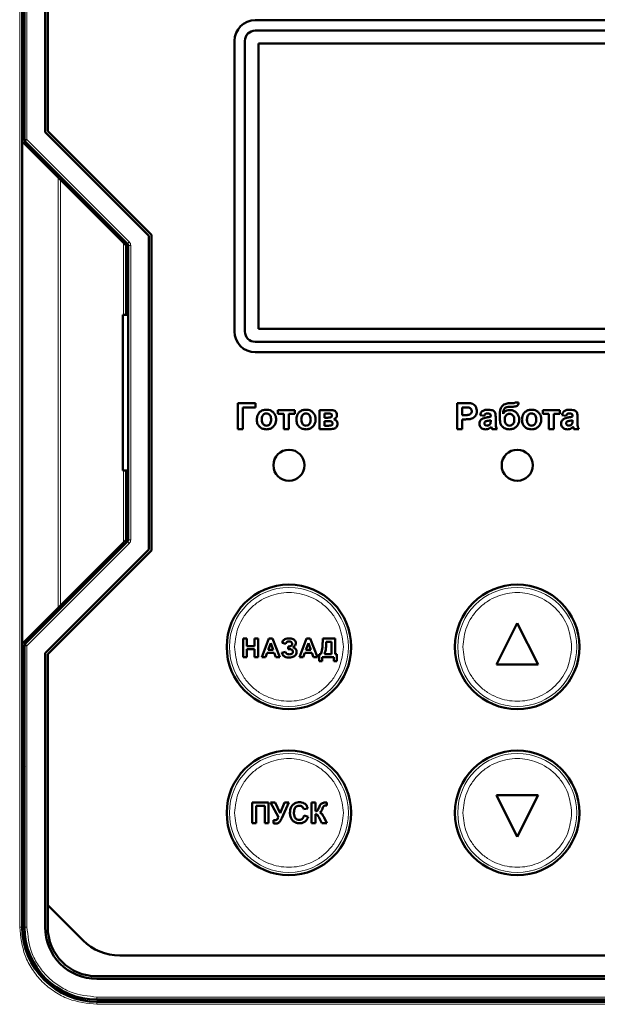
# Model space of a CAD drawing. Header units: millimetres. Extents: x 0 to 420, y 0 to 297.
# Tile 6 of 12: x 82 to 95, y 156 to 180. Entities that reach past the tile are written whole.
import ezdxf

# ---------------------------------------------------------------- set-up
doc = ezdxf.new("R2010")
doc.units = ezdxf.units.MM

msp = doc.modelspace()

# ---------------------------------------------------------------- linework, layer by layer
at = {"color": 9, "linetype": 'Continuous', "lineweight": 18}
for p, q in [((81.575, 158.051), (81.575, 183.801)), ((81.75, 183.801), (81.75, 177.023)), ((81.687, 177.023), (81.75, 177.023)), ((81.75, 177.023), (81.706, 176.979)), ((81.75, 177.023), (84.213, 174.559)), ((82.5, 176.114), (82.5, 165.738)), ((82.56, 176.054), (82.56, 165.799)), ((84.075, 174.539), (84.075, 172.801)), ((84.213, 174.559), (84.169, 174.515)), ((84.25, 174.471), (84.187, 174.471)), ((84.25, 174.471), (84.25, 167.381)), ((84.075, 169.051), (84.075, 167.314)), ((84.213, 167.293), (81.75, 164.83)), ((84.213, 167.293), (84.169, 167.337)), ((84.25, 167.381), (84.187, 167.381)), ((81.75, 164.83), (81.687, 164.83)), ((81.706, 164.874), (81.75, 164.83)), ((81.75, 164.83), (81.75, 158.051)), ((81.637, 158.051), (81.575, 158.051)), ((81.678, 158.039), (81.718, 157.601)), ((81.75, 158.051), (81.687, 158.051)), ((83.437, 156.364), (103.687, 156.364)), ((83.437, 156.364), (83.437, 156.301)), ((83.437, 156.189), (83.437, 156.251)), ((103.687, 156.189), (83.437, 156.189))]:
    msp.add_line(p, q, dxfattribs=at)
at = {"color": 7, "linetype": 'Continuous', "lineweight": 50}
for p, q in [((81.637, 176.976), (81.637, 183.801)), ((81.687, 183.801), (81.687, 177.023)), ((82.187, 177.204), (82.187, 183.801)), ((82.25, 183.271), (82.25, 177.23)), ((99.875, 179.901), (87.25, 179.901)), ((87.25, 179.651), (99.875, 179.651)), ((86.75, 179.401), (86.75, 172.401)), ((87, 172.401), (87, 179.401)), ((99.8, 179.339), (87.325, 179.339)), ((87.325, 179.339), (87.325, 172.464)), ((82.25, 177.23), (84.75, 174.73)), ((84.687, 174.704), (82.187, 177.204)), ((81.637, 164.876), (81.637, 176.976)), ((81.637, 176.976), (82.5, 176.114)), ((81.706, 176.979), (84.169, 174.515)), ((84.075, 174.539), (82.56, 176.054)), ((84.687, 167.148), (84.687, 174.704)), ((84.75, 174.73), (84.75, 167.122)), ((84.137, 172.801), (84.137, 174.476)), ((84.187, 174.471), (84.187, 167.381)), ((84.137, 173.176), (84.187, 173.176)), ((84.062, 169.051), (84.062, 172.801)), ((84.062, 172.801), (84.187, 172.801)), ((87.325, 172.464), (99.8, 172.464)), ((99.875, 172.151), (87.25, 172.151)), ((87.25, 171.901), (99.875, 171.901)), ((86.83, 170.676), (86.83, 170.051)), ((87.255, 170.676), (86.83, 170.676)), ((87.255, 170.572), (87.255, 170.676)), ((92.113, 170.676), (92.113, 170.051)), ((92.313, 170.676), (92.113, 170.676)), ((93.401, 170.588), (93.417, 170.588)), ((93.481, 170.676), (93.418, 170.676)), ((93.596, 170.692), (93.516, 170.692)), ((86.95, 170.572), (87.255, 170.572)), ((86.95, 170.051), (86.95, 170.572)), ((87.792, 170.508), (87.792, 170.42)), ((88.2, 170.508), (87.792, 170.508)), ((87.792, 170.42), (87.936, 170.42)), ((87.936, 170.42), (87.936, 170.051)), ((88.056, 170.42), (88.2, 170.42)), ((88.056, 170.051), (88.056, 170.42)), ((88.2, 170.42), (88.2, 170.508)), ((89.059, 170.508), (88.801, 170.508)), ((88.801, 170.508), (88.801, 170.051)), ((88.921, 170.324), (88.921, 170.428)), ((88.921, 170.428), (88.996, 170.428)), ((92.233, 170.572), (92.297, 170.572)), ((92.233, 170.388), (92.233, 170.572)), ((92.306, 170.388), (92.233, 170.388)), ((92.666, 170.388), (92.77, 170.372)), ((92.923, 170.367), (92.923, 170.356)), ((94.181, 170.508), (94.181, 170.42)), ((94.589, 170.508), (94.181, 170.508)), ((94.181, 170.42), (94.325, 170.42)), ((94.325, 170.42), (94.325, 170.051)), ((94.445, 170.42), (94.589, 170.42)), ((94.445, 170.051), (94.445, 170.42)), ((94.589, 170.42), (94.589, 170.508)), ((94.637, 170.388), (94.741, 170.372)), ((94.894, 170.367), (94.894, 170.356)), ((88.996, 170.324), (88.921, 170.324)), ((88.921, 170.131), (88.921, 170.243)), ((88.921, 170.243), (88.983, 170.243)), ((89.016, 170.131), (88.921, 170.131)), ((92.233, 170.051), (92.233, 170.284)), ((92.233, 170.284), (92.316, 170.284)), ((92.923, 170.267), (92.923, 170.245)), ((93.043, 170.201), (93.043, 170.341)), ((94.894, 170.267), (94.894, 170.245)), ((95.014, 170.201), (95.014, 170.341)), ((86.83, 170.051), (86.95, 170.051)), ((87.936, 170.051), (88.056, 170.051)), ((88.801, 170.051), (89.082, 170.051)), ((92.113, 170.051), (92.233, 170.051)), ((92.955, 170.051), (93.075, 170.051)), ((94.325, 170.051), (94.445, 170.051)), ((94.926, 170.051), (95.046, 170.051)), ((84.187, 169.051), (84.062, 169.051)), ((84.137, 167.376), (84.137, 169.051)), ((84.187, 168.676), (84.137, 168.676)), ((84.169, 167.337), (81.706, 164.874)), ((82.56, 165.799), (84.075, 167.314)), ((82.187, 164.648), (84.687, 167.148)), ((84.75, 167.122), (82.25, 164.622)), ((82.5, 165.738), (81.637, 164.876)), ((93.562, 165.376), (93.062, 164.376)), ((94.062, 164.376), (93.562, 165.376)), ((86.961, 164.551), (86.961, 165.001)), ((86.961, 165.001), (87.047, 165.001)), ((87.047, 165.001), (87.047, 164.822)), ((87.232, 164.822), (87.232, 165.001)), ((87.232, 165.001), (87.318, 165.001)), ((87.318, 165.001), (87.318, 164.551)), ((87.406, 164.551), (87.576, 165.001)), ((87.623, 164.892), (87.564, 164.73)), ((87.576, 165.001), (87.668, 165.001)), ((87.682, 164.73), (87.623, 164.892)), ((87.668, 165.001), (87.839, 164.551)), ((87.984, 164.874), (87.898, 164.897)), ((88.314, 164.551), (88.484, 165.001)), ((88.531, 164.892), (88.472, 164.73)), ((88.484, 165.001), (88.576, 165.001)), ((88.59, 164.73), (88.531, 164.892)), ((88.576, 165.001), (88.747, 164.551)), ((88.875, 164.953), (88.875, 165.001)), ((88.875, 165.001), (89.175, 165.001)), ((89.088, 164.926), (88.962, 164.926)), ((89.088, 164.626), (89.088, 164.926)), ((89.175, 165.001), (89.175, 164.626)), ((81.637, 158.051), (81.637, 164.876)), ((81.687, 164.83), (81.687, 158.051)), ((87.047, 164.822), (87.232, 164.822)), ((87.232, 164.747), (87.047, 164.747)), ((87.047, 164.747), (87.047, 164.551)), ((87.232, 164.551), (87.232, 164.747)), ((87.536, 164.655), (87.498, 164.551)), ((87.709, 164.655), (87.536, 164.655)), ((87.564, 164.73), (87.682, 164.73)), ((87.747, 164.551), (87.709, 164.655)), ((87.892, 164.655), (87.978, 164.684)), ((88.042, 164.747), (88.042, 164.811)), ((88.042, 164.811), (88.053, 164.811)), ((88.064, 164.747), (88.042, 164.747)), ((88.444, 164.655), (88.407, 164.551)), ((88.617, 164.655), (88.444, 164.655)), ((88.472, 164.73), (88.59, 164.73)), ((88.655, 164.551), (88.617, 164.655)), ((82.187, 158.051), (82.187, 164.648)), ((82.25, 164.622), (82.25, 158.581)), ((87.047, 164.551), (86.961, 164.551)), ((87.318, 164.551), (87.232, 164.551)), ((87.498, 164.551), (87.406, 164.551)), ((87.839, 164.551), (87.747, 164.551)), ((88.407, 164.551), (88.314, 164.551)), ((88.747, 164.551), (88.655, 164.551)), ((88.788, 164.453), (88.788, 164.626)), ((88.788, 164.626), (88.829, 164.626)), ((88.863, 164.453), (88.788, 164.453)), ((89.14, 164.551), (88.863, 164.551)), ((88.863, 164.551), (88.863, 164.453)), ((88.915, 164.626), (89.088, 164.626)), ((89.14, 164.453), (89.14, 164.551)), ((89.215, 164.453), (89.14, 164.453)), ((89.175, 164.626), (89.215, 164.626)), ((89.215, 164.626), (89.215, 164.453)), ((93.062, 164.376), (94.062, 164.376)), ((81.701, 161.926), (81.637, 161.825)), ((81.637, 161.926), (81.687, 161.926)), ((81.637, 161.551), (81.687, 161.551)), ((93.062, 161.226), (93.562, 160.226)), ((94.062, 161.226), (93.062, 161.226)), ((93.562, 160.226), (94.062, 161.226)), ((87.176, 160.551), (87.176, 161.051)), ((87.176, 161.051), (87.573, 161.051)), ((87.477, 160.968), (87.272, 160.968)), ((87.272, 160.968), (87.272, 160.551)), ((87.477, 160.551), (87.477, 160.968)), ((87.573, 161.051), (87.573, 160.551)), ((87.807, 160.694), (87.621, 161.051)), ((87.621, 161.051), (87.728, 161.051)), ((87.728, 161.051), (87.85, 160.791)), ((87.85, 160.791), (87.953, 161.051)), ((88.057, 161.051), (87.887, 160.671)), ((87.953, 161.051), (88.057, 161.051)), ((88.516, 160.91), (88.419, 160.891)), ((88.605, 160.551), (88.605, 161.051)), ((88.605, 161.051), (88.701, 161.051)), ((88.701, 161.051), (88.701, 160.84)), ((88.971, 160.981), (88.956, 160.981)), ((88.971, 161.051), (88.971, 160.981)), ((87.689, 160.551), (87.689, 160.629)), ((88.426, 160.737), (88.522, 160.705)), ((88.701, 160.769), (88.701, 160.551)), ((88.856, 160.551), (88.792, 160.678)), ((88.908, 160.688), (88.977, 160.551)), ((87.272, 160.551), (87.176, 160.551)), ((87.573, 160.551), (87.477, 160.551)), ((88.701, 160.551), (88.605, 160.551)), ((88.977, 160.551), (88.856, 160.551)), ((81.637, 160.301), (81.687, 160.301)), ((81.687, 159.926), (81.637, 159.926)), ((82.25, 158.581), (82.25, 158.051)), ((82.25, 158.581), (83.101, 157.73)), ((83.985, 157.364), (103.139, 157.364)), ((83.437, 156.864), (103.687, 156.864)), ((103.687, 156.801), (83.437, 156.801)), ((83.437, 156.301), (103.687, 156.301)), ((103.687, 156.251), (83.437, 156.251)), ((86.312, 156.251), (86.312, 156.301)), ((86.687, 156.251), (86.687, 156.301)), ((87.937, 156.251), (87.937, 156.301)), ((88.312, 156.301), (88.312, 156.251))]:
    msp.add_line(p, q, dxfattribs=at)
for centre, radius in [((88.062, 169.176), 0.375), ((93.562, 169.176), 0.375), ((88.062, 164.801), 1.5), ((93.562, 164.801), 1.5), ((88.062, 160.801), 1.5), ((93.562, 160.801), 1.5)]:
    msp.add_circle(centre, radius, dxfattribs=at)
at = {"color": 9, "linetype": 'Continuous', "lineweight": 18}
for centre in [(88.062, 164.801), (93.562, 164.801), (88.062, 160.801), (93.562, 160.801)]:
    msp.add_circle(centre, 1.434, dxfattribs=at)
at = {"color": 7, "linetype": 'Continuous', "lineweight": 50}
for centre, radius, start, end in [((87.25, 179.401), 0.5, 90, 180), ((87.25, 179.401), 0.25, 90, 180), ((81.75, 177.023), 0.0625, 180, 225), ((84.125, 174.471), 0.0625, 0, 45), ((87.25, 172.401), 0.5, 180, 270), ((87.25, 172.401), 0.25, 180, 270), ((84.125, 167.381), 0.0625, 315, 0), ((81.75, 164.83), 0.0625, 135, 180), ((83.437, 158.051), 1.8, 180, 270), ((83.437, 158.051), 1.75, 180, 270), ((83.437, 158.051), 1.25, 180, 270), ((83.437, 158.051), 1.188, 180, 270), ((83.985, 158.614), 1.25, 225, 270)]:
    msp.add_arc(centre, radius, start, end, dxfattribs=at)
for points, knots in [([(82.56, 176.054), (82.552, 176.061), (82.539, 176.074), (82.521, 176.092), (82.507, 176.106), (82.502, 176.111), (82.5, 176.114)], [0, 0, 0, 0, 0.3219651, 0.5438461, 0.792855, 1, 1, 1, 1]), ([(84.137, 174.476), (84.137, 174.476), (84.137, 174.477), (84.133, 174.481), (84.127, 174.486), (84.117, 174.496), (84.1, 174.514), (84.084, 174.529), (84.075, 174.539)], [0, 0, 0, 0, 0.0992443, 0.2048574, 0.3198128, 0.4464269, 0.6702641, 1, 1, 1, 1]), ([(92.461, 170.667), (92.445, 170.669), (92.412, 170.675), (92.362, 170.676), (92.33, 170.676), (92.313, 170.676)], [0, 0, 0, 0, 0.33792, 0.66872, 1, 1, 1, 1]), ([(92.586, 170.482), (92.585, 170.499), (92.584, 170.536), (92.564, 170.592), (92.524, 170.637), (92.487, 170.659), (92.466, 170.665), (92.461, 170.667)], [0, 0, 0, 0, 0.209511, 0.469071, 0.720116, 0.946558, 1, 1, 1, 1]), ([(93.418, 170.676), (93.401, 170.676), (93.351, 170.675), (93.28, 170.661), (93.214, 170.624), (93.17, 170.567), (93.143, 170.48), (93.14, 170.411), (93.139, 170.371)], [0, 0, 0, 0, 0.104024, 0.313787, 0.441069, 0.569088, 0.751395, 1, 1, 1, 1]), ([(93.219, 170.415), (93.22, 170.432), (93.221, 170.465), (93.231, 170.511), (93.256, 170.548), (93.292, 170.574), (93.343, 170.586), (93.38, 170.587), (93.401, 170.588)], [0, 0, 0, 0, 0.170833, 0.342689, 0.477544, 0.612291, 0.788474, 1, 1, 1, 1]), ([(93.417, 170.588), (93.419, 170.588), (93.423, 170.588), (93.431, 170.588), (93.437, 170.588), (93.441, 170.588)], [0, 0, 0, 0, 0.2500042, 0.5000093, 1, 1, 1, 1]), ([(93.441, 170.588), (93.457, 170.588), (93.489, 170.588), (93.528, 170.595), (93.559, 170.605), (93.578, 170.626), (93.591, 170.656), (93.594, 170.679), (93.596, 170.692)], [0, 0, 0, 0, 0.232346, 0.439821, 0.553715, 0.669896, 0.820988, 1, 1, 1, 1]), ([(93.516, 170.692), (93.513, 170.689), (93.508, 170.682), (93.496, 170.677), (93.486, 170.676), (93.481, 170.676)], [0, 0, 0, 0, 0.291708, 0.588179, 1, 1, 1, 1]), ([(87.519, 170.516), (87.502, 170.515), (87.459, 170.513), (87.392, 170.488), (87.334, 170.438), (87.296, 170.367), (87.29, 170.315), (87.287, 170.286)], [0, 0, 0, 0, 0.137718, 0.355391, 0.573064, 0.757844, 1, 1, 1, 1]), ([(87.407, 170.28), (87.408, 170.296), (87.409, 170.33), (87.425, 170.375), (87.454, 170.407), (87.486, 170.425), (87.509, 170.427), (87.519, 170.428)], [0, 0, 0, 0, 0.2411334, 0.4846276, 0.6685918, 0.8533503, 1, 1, 1, 1]), ([(87.751, 170.281), (87.751, 170.297), (87.749, 170.34), (87.725, 170.405), (87.676, 170.465), (87.61, 170.505), (87.555, 170.515), (87.525, 170.516), (87.519, 170.516)], [0, 0, 0, 0, 0.135663, 0.343038, 0.548582, 0.75807, 0.951088, 1, 1, 1, 1]), ([(87.519, 170.428), (87.533, 170.426), (87.561, 170.423), (87.594, 170.398), (87.618, 170.363), (87.63, 170.323), (87.631, 170.293), (87.631, 170.28)], [0, 0, 0, 0, 0.199714, 0.401263, 0.571167, 0.813421, 1, 1, 1, 1]), ([(88.472, 170.516), (88.456, 170.515), (88.412, 170.513), (88.345, 170.488), (88.288, 170.438), (88.249, 170.367), (88.244, 170.315), (88.24, 170.286)], [0, 0, 0, 0, 0.137718, 0.355391, 0.573064, 0.757844, 1, 1, 1, 1]), ([(88.36, 170.28), (88.361, 170.296), (88.363, 170.33), (88.379, 170.375), (88.407, 170.407), (88.44, 170.425), (88.463, 170.427), (88.473, 170.428)], [0, 0, 0, 0, 0.241133, 0.484628, 0.668592, 0.85335, 1, 1, 1, 1]), ([(88.705, 170.281), (88.704, 170.297), (88.702, 170.34), (88.679, 170.405), (88.629, 170.465), (88.564, 170.505), (88.508, 170.515), (88.478, 170.516), (88.472, 170.516)], [0, 0, 0, 0, 0.1356631, 0.3430381, 0.5485821, 0.7580704, 0.9510884, 1, 1, 1, 1]), ([(88.473, 170.428), (88.487, 170.426), (88.515, 170.423), (88.547, 170.398), (88.572, 170.363), (88.583, 170.323), (88.584, 170.293), (88.585, 170.28)], [0, 0, 0, 0, 0.199714, 0.401263, 0.571167, 0.813421, 1, 1, 1, 1]), ([(88.996, 170.428), (89.012, 170.427), (89.036, 170.427), (89.065, 170.421), (89.081, 170.414), (89.092, 170.403), (89.097, 170.391), (89.097, 170.383), (89.098, 170.378)], [0, 0, 0, 0, 0.39324, 0.559078, 0.696821, 0.797454, 0.898342, 1, 1, 1, 1]), ([(89.098, 170.378), (89.097, 170.372), (89.096, 170.361), (89.088, 170.347), (89.075, 170.336), (89.044, 170.325), (89.016, 170.324), (88.996, 170.324)], [0, 0, 0, 0, 0.14005, 0.249383, 0.358655, 0.529628, 1, 1, 1, 1]), ([(89.218, 170.39), (89.216, 170.407), (89.214, 170.435), (89.193, 170.468), (89.163, 170.49), (89.118, 170.506), (89.081, 170.507), (89.059, 170.508)], [0, 0, 0, 0, 0.225664, 0.366559, 0.507488, 0.717323, 1, 1, 1, 1]), ([(89.141, 170.287), (89.155, 170.292), (89.18, 170.303), (89.206, 170.335), (89.217, 170.365), (89.218, 170.383), (89.218, 170.39)], [0, 0, 0, 0, 0.322025, 0.590196, 0.859352, 1, 1, 1, 1]), ([(92.297, 170.572), (92.305, 170.572), (92.322, 170.572), (92.354, 170.571), (92.377, 170.569), (92.392, 170.568)], [0, 0, 0, 0, 0.263002, 0.52604, 1, 1, 1, 1]), ([(92.466, 170.48), (92.465, 170.468), (92.463, 170.447), (92.446, 170.421), (92.424, 170.403), (92.377, 170.386), (92.337, 170.387), (92.306, 170.388)], [0, 0, 0, 0, 0.1672251, 0.2975558, 0.4279748, 0.5644108, 1, 1, 1, 1]), ([(92.392, 170.568), (92.403, 170.564), (92.426, 170.558), (92.451, 170.534), (92.464, 170.507), (92.465, 170.488), (92.466, 170.48)], [0, 0, 0, 0, 0.28064, 0.564382, 0.806921, 1, 1, 1, 1]), ([(92.447, 170.293), (92.463, 170.298), (92.495, 170.308), (92.539, 170.342), (92.572, 170.39), (92.585, 170.44), (92.586, 170.471), (92.586, 170.482)], [0, 0, 0, 0, 0.197698, 0.395619, 0.635391, 0.870206, 1, 1, 1, 1]), ([(92.857, 170.516), (92.841, 170.515), (92.8, 170.514), (92.744, 170.5), (92.698, 170.461), (92.677, 170.422), (92.669, 170.396), (92.666, 170.388)], [0, 0, 0, 0, 0.199112, 0.484676, 0.670105, 0.89787, 1, 1, 1, 1]), ([(92.77, 170.372), (92.774, 170.381), (92.78, 170.397), (92.796, 170.415), (92.817, 170.426), (92.835, 170.427), (92.845, 170.428)], [0, 0, 0, 0, 0.305481, 0.497369, 0.690436, 1, 1, 1, 1]), ([(92.923, 170.356), (92.907, 170.35), (92.88, 170.341), (92.843, 170.332), (92.821, 170.328), (92.81, 170.326)], [0, 0, 0, 0, 0.429681, 0.71467, 1, 1, 1, 1]), ([(92.845, 170.428), (92.862, 170.427), (92.884, 170.427), (92.907, 170.414), (92.917, 170.402), (92.922, 170.386), (92.922, 170.373), (92.923, 170.367)], [0, 0, 0, 0, 0.440912, 0.55994, 0.679608, 0.835696, 1, 1, 1, 1]), ([(93.043, 170.341), (93.042, 170.357), (93.042, 170.391), (93.036, 170.436), (93.012, 170.473), (92.979, 170.496), (92.926, 170.514), (92.884, 170.515), (92.857, 170.516)], [0, 0, 0, 0, 0.166246, 0.33334, 0.447204, 0.586985, 0.732154, 1, 1, 1, 1]), ([(93.139, 170.371), (93.139, 170.354), (93.14, 170.3), (93.145, 170.223), (93.172, 170.143), (93.218, 170.091), (93.278, 170.056), (93.331, 170.044), (93.364, 170.043), (93.372, 170.043)], [0, 0, 0, 0, 0.108438, 0.349197, 0.500393, 0.652655, 0.789788, 0.946106, 1, 1, 1, 1]), ([(93.393, 170.508), (93.376, 170.507), (93.338, 170.505), (93.281, 170.484), (93.241, 170.449), (93.224, 170.423), (93.219, 170.415)], [0, 0, 0, 0, 0.2427148, 0.554839, 0.8608122, 1, 1, 1, 1]), ([(93.259, 170.276), (93.26, 170.293), (93.262, 170.326), (93.283, 170.373), (93.315, 170.404), (93.348, 170.418), (93.367, 170.419), (93.375, 170.42)], [0, 0, 0, 0, 0.244641, 0.491657, 0.720949, 0.885535, 1, 1, 1, 1]), ([(93.375, 170.42), (93.389, 170.418), (93.417, 170.415), (93.452, 170.389), (93.48, 170.351), (93.491, 170.31), (93.491, 170.283), (93.491, 170.275)], [0, 0, 0, 0, 0.199338, 0.400664, 0.61964, 0.881803, 1, 1, 1, 1]), ([(93.612, 170.276), (93.611, 170.293), (93.608, 170.335), (93.582, 170.399), (93.535, 170.456), (93.476, 170.496), (93.425, 170.507), (93.398, 170.508), (93.393, 170.508)], [0, 0, 0, 0, 0.1423, 0.354009, 0.573292, 0.764241, 0.955763, 1, 1, 1, 1]), ([(93.908, 170.516), (93.891, 170.515), (93.848, 170.513), (93.781, 170.488), (93.723, 170.438), (93.685, 170.367), (93.679, 170.315), (93.676, 170.286)], [0, 0, 0, 0, 0.137718, 0.355391, 0.573064, 0.757844, 1, 1, 1, 1]), ([(93.796, 170.28), (93.797, 170.296), (93.798, 170.33), (93.814, 170.375), (93.843, 170.407), (93.875, 170.425), (93.898, 170.427), (93.908, 170.428)], [0, 0, 0, 0, 0.241133, 0.484628, 0.668592, 0.85335, 1, 1, 1, 1]), ([(94.141, 170.281), (94.14, 170.297), (94.138, 170.34), (94.114, 170.405), (94.065, 170.465), (93.999, 170.505), (93.944, 170.515), (93.914, 170.516), (93.908, 170.516)], [0, 0, 0, 0, 0.1356631, 0.3430381, 0.5485821, 0.7580704, 0.9510884, 1, 1, 1, 1]), ([(93.908, 170.428), (93.922, 170.426), (93.95, 170.423), (93.983, 170.398), (94.007, 170.363), (94.019, 170.323), (94.02, 170.293), (94.02, 170.28)], [0, 0, 0, 0, 0.199714, 0.401263, 0.571167, 0.813421, 1, 1, 1, 1]), ([(94.828, 170.516), (94.812, 170.515), (94.771, 170.514), (94.715, 170.5), (94.669, 170.461), (94.648, 170.422), (94.64, 170.396), (94.637, 170.388)], [0, 0, 0, 0, 0.199112, 0.484676, 0.670105, 0.89787, 1, 1, 1, 1]), ([(94.741, 170.372), (94.745, 170.381), (94.751, 170.397), (94.767, 170.415), (94.789, 170.426), (94.806, 170.427), (94.816, 170.428)], [0, 0, 0, 0, 0.3054806, 0.4973686, 0.6904363, 1, 1, 1, 1]), ([(94.894, 170.356), (94.878, 170.35), (94.852, 170.341), (94.814, 170.332), (94.792, 170.328), (94.781, 170.326)], [0, 0, 0, 0, 0.429681, 0.71467, 1, 1, 1, 1]), ([(94.816, 170.428), (94.834, 170.427), (94.855, 170.427), (94.879, 170.414), (94.888, 170.402), (94.893, 170.386), (94.894, 170.373), (94.894, 170.367)], [0, 0, 0, 0, 0.440912, 0.55994, 0.679608, 0.835696, 1, 1, 1, 1]), ([(95.014, 170.341), (95.014, 170.357), (95.013, 170.391), (95.007, 170.436), (94.984, 170.473), (94.95, 170.496), (94.897, 170.514), (94.855, 170.515), (94.828, 170.516)], [0, 0, 0, 0, 0.166246, 0.33334, 0.447204, 0.586985, 0.732154, 1, 1, 1, 1]), ([(87.287, 170.286), (87.287, 170.269), (87.289, 170.223), (87.309, 170.156), (87.355, 170.098), (87.417, 170.06), (87.475, 170.044), (87.512, 170.043), (87.519, 170.043)], [0, 0, 0, 0, 0.132278, 0.369199, 0.538292, 0.707501, 0.939211, 1, 1, 1, 1]), ([(87.519, 170.131), (87.506, 170.133), (87.478, 170.136), (87.445, 170.16), (87.42, 170.195), (87.408, 170.237), (87.407, 170.267), (87.407, 170.28)], [0, 0, 0, 0, 0.1976124, 0.3972447, 0.5666137, 0.8160317, 1, 1, 1, 1]), ([(87.519, 170.043), (87.536, 170.044), (87.578, 170.046), (87.642, 170.07), (87.7, 170.12), (87.739, 170.186), (87.751, 170.243), (87.751, 170.274), (87.751, 170.281)], [0, 0, 0, 0, 0.135378, 0.336455, 0.538943, 0.745329, 0.947179, 1, 1, 1, 1]), ([(87.631, 170.28), (87.631, 170.264), (87.629, 170.23), (87.613, 170.185), (87.585, 170.153), (87.553, 170.134), (87.53, 170.132), (87.519, 170.131)], [0, 0, 0, 0, 0.240516, 0.483531, 0.66681, 0.850952, 1, 1, 1, 1]), ([(88.24, 170.286), (88.241, 170.269), (88.243, 170.223), (88.263, 170.156), (88.309, 170.098), (88.371, 170.06), (88.428, 170.044), (88.465, 170.043), (88.473, 170.043)], [0, 0, 0, 0, 0.132278, 0.369199, 0.538292, 0.707501, 0.939211, 1, 1, 1, 1]), ([(88.473, 170.131), (88.459, 170.133), (88.431, 170.136), (88.399, 170.16), (88.373, 170.195), (88.362, 170.237), (88.361, 170.267), (88.36, 170.28)], [0, 0, 0, 0, 0.197612, 0.397245, 0.566614, 0.816032, 1, 1, 1, 1]), ([(88.473, 170.043), (88.49, 170.044), (88.531, 170.046), (88.595, 170.07), (88.653, 170.12), (88.693, 170.186), (88.704, 170.243), (88.705, 170.274), (88.705, 170.281)], [0, 0, 0, 0, 0.135378, 0.336455, 0.538943, 0.745329, 0.947179, 1, 1, 1, 1]), ([(88.585, 170.28), (88.584, 170.264), (88.583, 170.23), (88.567, 170.185), (88.539, 170.153), (88.507, 170.134), (88.483, 170.132), (88.473, 170.131)], [0, 0, 0, 0, 0.2405158, 0.4835313, 0.6668104, 0.8509523, 1, 1, 1, 1]), ([(88.983, 170.243), (88.999, 170.243), (89.03, 170.243), (89.067, 170.239), (89.092, 170.23), (89.105, 170.219), (89.113, 170.203), (89.113, 170.192), (89.114, 170.186)], [0, 0, 0, 0, 0.311207, 0.583911, 0.68923, 0.795843, 0.891598, 1, 1, 1, 1]), ([(89.114, 170.186), (89.113, 170.18), (89.113, 170.169), (89.105, 170.155), (89.093, 170.143), (89.063, 170.133), (89.036, 170.132), (89.016, 170.131)], [0, 0, 0, 0, 0.153404, 0.26067, 0.367826, 0.534662, 1, 1, 1, 1]), ([(89.082, 170.051), (89.099, 170.052), (89.133, 170.053), (89.178, 170.069), (89.21, 170.097), (89.229, 170.13), (89.233, 170.157), (89.234, 170.17), (89.234, 170.172)], [0, 0, 0, 0, 0.229637, 0.461568, 0.636531, 0.811819, 0.973329, 1, 1, 1, 1]), ([(89.234, 170.172), (89.232, 170.189), (89.228, 170.217), (89.205, 170.253), (89.175, 170.276), (89.152, 170.283), (89.141, 170.287)], [0, 0, 0, 0, 0.305046, 0.544674, 0.785478, 1, 1, 1, 1]), ([(92.316, 170.284), (92.332, 170.284), (92.363, 170.284), (92.406, 170.286), (92.433, 170.29), (92.447, 170.293)], [0, 0, 0, 0, 0.380489, 0.689463, 1, 1, 1, 1]), ([(92.81, 170.326), (92.794, 170.322), (92.758, 170.314), (92.711, 170.297), (92.676, 170.265), (92.656, 170.229), (92.651, 170.199), (92.65, 170.182), (92.65, 170.18)], [0, 0, 0, 0, 0.209674, 0.45611, 0.62433, 0.792297, 0.968452, 1, 1, 1, 1]), ([(92.65, 170.18), (92.652, 170.163), (92.654, 170.132), (92.678, 170.091), (92.711, 170.062), (92.754, 170.046), (92.784, 170.044), (92.8, 170.043)], [0, 0, 0, 0, 0.2223187, 0.4118036, 0.6010088, 0.7959372, 1, 1, 1, 1]), ([(92.77, 170.19), (92.771, 170.196), (92.772, 170.208), (92.781, 170.222), (92.789, 170.228), (92.792, 170.23)], [0, 0, 0, 0, 0.370992, 0.746266, 1, 1, 1, 1]), ([(92.833, 170.131), (92.825, 170.132), (92.809, 170.133), (92.79, 170.145), (92.778, 170.16), (92.771, 170.176), (92.771, 170.186), (92.77, 170.19)], [0, 0, 0, 0, 0.263878, 0.473917, 0.683179, 0.866416, 1, 1, 1, 1]), ([(92.792, 170.23), (92.802, 170.235), (92.823, 170.244), (92.868, 170.252), (92.901, 170.262), (92.923, 170.267)], [0, 0, 0, 0, 0.234051, 0.508172, 1, 1, 1, 1]), ([(92.891, 170.152), (92.885, 170.148), (92.875, 170.141), (92.855, 170.133), (92.841, 170.132), (92.833, 170.131)], [0, 0, 0, 0, 0.335472, 0.604358, 1, 1, 1, 1]), ([(92.918, 170.189), (92.917, 170.185), (92.914, 170.178), (92.906, 170.164), (92.897, 170.157), (92.891, 170.152)], [0, 0, 0, 0, 0.266084, 0.514485, 1, 1, 1, 1]), ([(92.923, 170.245), (92.922, 170.237), (92.922, 170.223), (92.921, 170.204), (92.919, 170.194), (92.918, 170.189)], [0, 0, 0, 0, 0.447478, 0.722712, 1, 1, 1, 1]), ([(93.075, 170.051), (93.067, 170.066), (93.053, 170.093), (93.043, 170.144), (93.043, 170.179), (93.043, 170.201)], [0, 0, 0, 0, 0.3237624, 0.5912299, 1, 1, 1, 1]), ([(93.373, 170.131), (93.36, 170.133), (93.332, 170.136), (93.299, 170.16), (93.275, 170.192), (93.261, 170.232), (93.26, 170.261), (93.259, 170.276)], [0, 0, 0, 0, 0.199565, 0.400322, 0.576132, 0.780174, 1, 1, 1, 1]), ([(93.372, 170.043), (93.389, 170.044), (93.432, 170.046), (93.499, 170.069), (93.558, 170.121), (93.6, 170.187), (93.611, 170.242), (93.612, 170.272), (93.612, 170.276)], [0, 0, 0, 0, 0.1343778, 0.3494962, 0.553521, 0.7581713, 0.9671766, 1, 1, 1, 1]), ([(93.491, 170.275), (93.491, 170.258), (93.489, 170.225), (93.468, 170.181), (93.439, 170.15), (93.407, 170.134), (93.385, 170.132), (93.373, 170.131)], [0, 0, 0, 0, 0.242101, 0.486689, 0.67857, 0.840063, 1, 1, 1, 1]), ([(93.676, 170.286), (93.676, 170.269), (93.678, 170.223), (93.698, 170.156), (93.744, 170.098), (93.806, 170.06), (93.864, 170.044), (93.901, 170.043), (93.909, 170.043)], [0, 0, 0, 0, 0.132278, 0.369199, 0.538292, 0.707501, 0.939211, 1, 1, 1, 1]), ([(93.908, 170.131), (93.895, 170.133), (93.867, 170.136), (93.834, 170.16), (93.809, 170.195), (93.797, 170.237), (93.796, 170.267), (93.796, 170.28)], [0, 0, 0, 0, 0.197612, 0.397245, 0.566614, 0.816032, 1, 1, 1, 1]), ([(94.02, 170.28), (94.02, 170.264), (94.018, 170.23), (94.002, 170.185), (93.974, 170.153), (93.942, 170.134), (93.919, 170.132), (93.908, 170.131)], [0, 0, 0, 0, 0.240516, 0.483531, 0.66681, 0.850952, 1, 1, 1, 1]), ([(93.909, 170.043), (93.925, 170.044), (93.967, 170.046), (94.031, 170.07), (94.089, 170.12), (94.128, 170.186), (94.14, 170.243), (94.14, 170.274), (94.141, 170.281)], [0, 0, 0, 0, 0.135378, 0.336455, 0.538943, 0.745329, 0.947179, 1, 1, 1, 1]), ([(94.781, 170.326), (94.765, 170.322), (94.729, 170.314), (94.682, 170.297), (94.647, 170.265), (94.627, 170.229), (94.622, 170.199), (94.621, 170.182), (94.621, 170.18)], [0, 0, 0, 0, 0.209674, 0.45611, 0.62433, 0.792297, 0.968452, 1, 1, 1, 1]), ([(94.621, 170.18), (94.623, 170.163), (94.625, 170.132), (94.649, 170.091), (94.683, 170.062), (94.725, 170.046), (94.755, 170.044), (94.771, 170.043)], [0, 0, 0, 0, 0.2223187, 0.4118036, 0.6010088, 0.7959372, 1, 1, 1, 1]), ([(94.741, 170.19), (94.742, 170.196), (94.743, 170.208), (94.753, 170.222), (94.76, 170.228), (94.764, 170.23)], [0, 0, 0, 0, 0.370992, 0.746266, 1, 1, 1, 1]), ([(94.804, 170.131), (94.796, 170.132), (94.781, 170.133), (94.761, 170.145), (94.749, 170.16), (94.742, 170.176), (94.742, 170.186), (94.741, 170.19)], [0, 0, 0, 0, 0.263878, 0.473917, 0.683179, 0.866416, 1, 1, 1, 1]), ([(94.764, 170.23), (94.773, 170.235), (94.794, 170.244), (94.839, 170.252), (94.872, 170.262), (94.894, 170.267)], [0, 0, 0, 0, 0.234051, 0.508172, 1, 1, 1, 1]), ([(94.862, 170.152), (94.857, 170.148), (94.846, 170.141), (94.826, 170.133), (94.812, 170.132), (94.804, 170.131)], [0, 0, 0, 0, 0.335472, 0.604358, 1, 1, 1, 1]), ([(94.889, 170.189), (94.888, 170.185), (94.885, 170.178), (94.877, 170.164), (94.868, 170.157), (94.862, 170.152)], [0, 0, 0, 0, 0.266084, 0.514485, 1, 1, 1, 1]), ([(94.894, 170.245), (94.894, 170.237), (94.893, 170.223), (94.892, 170.204), (94.89, 170.194), (94.889, 170.189)], [0, 0, 0, 0, 0.447478, 0.722712, 1, 1, 1, 1]), ([(95.046, 170.051), (95.038, 170.066), (95.024, 170.093), (95.014, 170.144), (95.014, 170.179), (95.014, 170.201)], [0, 0, 0, 0, 0.323762, 0.59123, 1, 1, 1, 1]), ([(92.8, 170.043), (92.816, 170.044), (92.85, 170.047), (92.899, 170.069), (92.925, 170.092), (92.939, 170.105)], [0, 0, 0, 0, 0.321929, 0.645532, 1, 1, 1, 1]), ([(92.939, 170.105), (92.939, 170.103), (92.94, 170.101), (92.942, 170.096), (92.943, 170.092), (92.943, 170.089)], [0, 0, 0, 0, 0.250122, 0.500258, 1, 1, 1, 1]), ([(92.943, 170.089), (92.944, 170.085), (92.947, 170.077), (92.95, 170.064), (92.953, 170.055), (92.955, 170.051)], [0, 0, 0, 0, 0.312676, 0.656202, 1, 1, 1, 1]), ([(94.771, 170.043), (94.788, 170.044), (94.821, 170.047), (94.87, 170.069), (94.896, 170.092), (94.91, 170.105)], [0, 0, 0, 0, 0.321929, 0.645532, 1, 1, 1, 1]), ([(94.91, 170.105), (94.911, 170.103), (94.911, 170.101), (94.913, 170.096), (94.914, 170.092), (94.914, 170.089)], [0, 0, 0, 0, 0.250122, 0.500258, 1, 1, 1, 1]), ([(94.914, 170.089), (94.915, 170.085), (94.918, 170.077), (94.921, 170.064), (94.924, 170.055), (94.926, 170.051)], [0, 0, 0, 0, 0.312676, 0.656202, 1, 1, 1, 1]), ([(84.075, 167.314), (84.084, 167.323), (84.1, 167.338), (84.117, 167.356), (84.127, 167.366), (84.133, 167.372), (84.137, 167.375), (84.137, 167.376), (84.137, 167.376)], [0, 0, 0, 0, 0.329696, 0.5535719, 0.6801743, 0.7951253, 0.9007426, 1, 1, 1, 1]), ([(82.5, 165.738), (82.502, 165.741), (82.507, 165.746), (82.521, 165.76), (82.539, 165.778), (82.552, 165.791), (82.56, 165.799)], [0, 0, 0, 0, 0.207162, 0.456154, 0.678073, 1, 1, 1, 1]), ([(87.898, 164.897), (87.903, 164.913), (87.913, 164.943), (87.945, 164.976), (87.991, 165), (88.033, 165.006), (88.059, 165.007), (88.063, 165.007)], [0, 0, 0, 0, 0.233845, 0.429584, 0.625035, 0.945033, 1, 1, 1, 1]), ([(88.064, 164.932), (88.053, 164.931), (88.034, 164.93), (88.01, 164.917), (87.993, 164.898), (87.987, 164.882), (87.984, 164.874)], [0, 0, 0, 0, 0.317185, 0.535529, 0.753956, 1, 1, 1, 1]), ([(88.063, 165.007), (88.08, 165.006), (88.114, 165.005), (88.16, 164.992), (88.197, 164.966), (88.222, 164.932), (88.225, 164.906), (88.227, 164.893)], [0, 0, 0, 0, 0.2265891, 0.4545709, 0.6435166, 0.8330112, 1, 1, 1, 1]), ([(88.14, 164.876), (88.139, 164.882), (88.138, 164.894), (88.128, 164.909), (88.115, 164.921), (88.093, 164.93), (88.075, 164.931), (88.064, 164.932)], [0, 0, 0, 0, 0.169628, 0.343339, 0.49822, 0.682602, 1, 1, 1, 1]), ([(88.227, 164.893), (88.225, 164.88), (88.222, 164.854), (88.195, 164.817), (88.169, 164.801), (88.154, 164.792)], [0, 0, 0, 0, 0.298422, 0.599296, 1, 1, 1, 1]), ([(88.829, 164.626), (88.835, 164.642), (88.863, 164.706), (88.873, 164.819), (88.874, 164.913), (88.875, 164.953)], [0, 0, 0, 0, 0.150506, 0.631696, 1, 1, 1, 1]), ([(88.962, 164.926), (88.961, 164.909), (88.961, 164.859), (88.956, 164.784), (88.944, 164.699), (88.925, 164.651), (88.915, 164.626)], [0, 0, 0, 0, 0.16363, 0.491128, 0.742857, 1, 1, 1, 1]), ([(88.068, 164.545), (88.051, 164.546), (88.012, 164.547), (87.958, 164.561), (87.916, 164.599), (87.9, 164.631), (87.893, 164.652), (87.892, 164.655)], [0, 0, 0, 0, 0.222457, 0.526508, 0.709676, 0.957509, 1, 1, 1, 1]), ([(87.978, 164.684), (87.983, 164.673), (87.99, 164.655), (88.007, 164.635), (88.034, 164.623), (88.055, 164.621), (88.07, 164.62)], [0, 0, 0, 0, 0.28967, 0.46237, 0.636069, 1, 1, 1, 1]), ([(88.053, 164.811), (88.067, 164.812), (88.089, 164.813), (88.116, 164.826), (88.132, 164.842), (88.139, 164.86), (88.14, 164.872), (88.14, 164.876)], [0, 0, 0, 0, 0.348695, 0.533176, 0.718858, 0.88644, 1, 1, 1, 1]), ([(88.157, 164.684), (88.157, 164.69), (88.156, 164.704), (88.145, 164.721), (88.127, 164.736), (88.1, 164.746), (88.077, 164.747), (88.064, 164.747)], [0, 0, 0, 0, 0.158876, 0.319359, 0.464118, 0.684157, 1, 1, 1, 1]), ([(88.244, 164.679), (88.242, 164.662), (88.239, 164.631), (88.215, 164.594), (88.18, 164.565), (88.129, 164.548), (88.089, 164.546), (88.068, 164.545)], [0, 0, 0, 0, 0.203349, 0.36274, 0.521651, 0.743401, 1, 1, 1, 1]), ([(88.07, 164.62), (88.084, 164.621), (88.106, 164.622), (88.133, 164.635), (88.148, 164.651), (88.156, 164.668), (88.157, 164.679), (88.157, 164.684)], [0, 0, 0, 0, 0.344855, 0.536996, 0.729679, 0.878056, 1, 1, 1, 1]), ([(88.154, 164.792), (88.169, 164.786), (88.196, 164.775), (88.226, 164.746), (88.242, 164.713), (88.243, 164.69), (88.244, 164.679)], [0, 0, 0, 0, 0.322918, 0.55546, 0.789208, 1, 1, 1, 1]), ([(88.086, 160.8), (88.087, 160.817), (88.088, 160.867), (88.109, 160.941), (88.161, 161.007), (88.223, 161.045), (88.278, 161.057), (88.309, 161.057), (88.317, 161.058)], [0, 0, 0, 0, 0.128353, 0.388703, 0.573955, 0.759327, 0.937427, 1, 1, 1, 1]), ([(88.311, 160.974), (88.294, 160.973), (88.264, 160.97), (88.226, 160.946), (88.199, 160.912), (88.184, 160.864), (88.183, 160.827), (88.182, 160.807)], [0, 0, 0, 0, 0.212297, 0.3758, 0.53945, 0.750187, 1, 1, 1, 1]), ([(88.419, 160.891), (88.414, 160.906), (88.405, 160.932), (88.376, 160.958), (88.345, 160.972), (88.322, 160.974), (88.311, 160.974)], [0, 0, 0, 0, 0.313785, 0.543656, 0.773131, 1, 1, 1, 1]), ([(88.317, 161.058), (88.334, 161.057), (88.374, 161.055), (88.426, 161.036), (88.454, 161.012), (88.465, 161.003)], [0, 0, 0, 0, 0.311487, 0.735849, 1, 1, 1, 1]), ([(88.465, 161.003), (88.476, 160.99), (88.493, 160.97), (88.507, 160.937), (88.513, 160.919), (88.516, 160.91)], [0, 0, 0, 0, 0.473697, 0.735232, 1, 1, 1, 1]), ([(88.701, 160.84), (88.71, 160.841), (88.724, 160.843), (88.743, 160.85), (88.762, 160.872), (88.773, 160.902), (88.783, 160.926), (88.786, 160.933)], [0, 0, 0, 0, 0.199876, 0.312305, 0.42642, 0.830637, 1, 1, 1, 1]), ([(88.786, 160.933), (88.793, 160.948), (88.804, 160.973), (88.824, 161.008), (88.842, 161.024), (88.851, 161.031)], [0, 0, 0, 0, 0.418405, 0.70252, 1, 1, 1, 1]), ([(88.861, 160.885), (88.858, 160.877), (88.851, 160.862), (88.84, 160.839), (88.823, 160.821), (88.809, 160.813), (88.802, 160.809)], [0, 0, 0, 0, 0.253287, 0.506899, 0.763893, 1, 1, 1, 1]), ([(88.851, 161.031), (88.864, 161.037), (88.887, 161.046), (88.923, 161.05), (88.945, 161.051), (88.956, 161.051)], [0, 0, 0, 0, 0.387569, 0.691947, 1, 1, 1, 1]), ([(88.956, 160.981), (88.946, 160.981), (88.929, 160.981), (88.906, 160.972), (88.889, 160.956), (88.875, 160.925), (88.866, 160.9), (88.861, 160.885)], [0, 0, 0, 0, 0.211595, 0.337404, 0.463699, 0.678302, 1, 1, 1, 1]), ([(88.956, 161.051), (88.957, 161.051), (88.959, 161.051), (88.964, 161.051), (88.968, 161.051), (88.971, 161.051)], [0, 0, 0, 0, 0.250116, 0.500195, 1, 1, 1, 1]), ([(87.689, 160.629), (87.693, 160.629), (87.701, 160.629), (87.714, 160.628), (87.723, 160.628), (87.727, 160.628)], [0, 0, 0, 0, 0.321424, 0.660621, 1, 1, 1, 1]), ([(87.807, 160.694), (87.801, 160.678), (87.794, 160.657), (87.775, 160.637), (87.755, 160.629), (87.739, 160.628), (87.727, 160.628)], [0, 0, 0, 0, 0.4414937, 0.5759373, 0.7102684, 1, 1, 1, 1]), ([(87.887, 160.671), (87.88, 160.656), (87.866, 160.626), (87.842, 160.587), (87.813, 160.558), (87.784, 160.546), (87.765, 160.545), (87.758, 160.545)], [0, 0, 0, 0, 0.260479, 0.521395, 0.704689, 0.889754, 1, 1, 1, 1]), ([(88.314, 160.551), (88.297, 160.552), (88.256, 160.554), (88.193, 160.578), (88.137, 160.626), (88.097, 160.697), (88.087, 160.758), (88.086, 160.795), (88.086, 160.8)], [0, 0, 0, 0, 0.132331, 0.325849, 0.518063, 0.708615, 0.957186, 1, 1, 1, 1]), ([(88.182, 160.807), (88.183, 160.791), (88.184, 160.751), (88.197, 160.698), (88.229, 160.66), (88.263, 160.641), (88.291, 160.635), (88.307, 160.635), (88.31, 160.634)], [0, 0, 0, 0, 0.205446, 0.493459, 0.648874, 0.8039, 0.960212, 1, 1, 1, 1]), ([(88.31, 160.634), (88.326, 160.636), (88.353, 160.639), (88.386, 160.66), (88.412, 160.692), (88.421, 160.72), (88.426, 160.737)], [0, 0, 0, 0, 0.278426, 0.482725, 0.687127, 1, 1, 1, 1]), ([(88.522, 160.705), (88.517, 160.689), (88.504, 160.651), (88.467, 160.599), (88.405, 160.562), (88.351, 160.552), (88.32, 160.551), (88.314, 160.551)], [0, 0, 0, 0, 0.178946, 0.427141, 0.662689, 0.937832, 1, 1, 1, 1]), ([(88.773, 160.712), (88.769, 160.72), (88.762, 160.734), (88.75, 160.751), (88.736, 160.764), (88.719, 160.768), (88.707, 160.769), (88.701, 160.769)], [0, 0, 0, 0, 0.25425, 0.486863, 0.636328, 0.823574, 1, 1, 1, 1]), ([(88.786, 160.688), (88.784, 160.692), (88.781, 160.698), (88.776, 160.706), (88.774, 160.71), (88.773, 160.712)], [0, 0, 0, 0, 0.499814, 0.749898, 1, 1, 1, 1]), ([(88.792, 160.678), (88.792, 160.679), (88.791, 160.681), (88.789, 160.684), (88.787, 160.687), (88.786, 160.688)], [0, 0, 0, 0, 0.2501561, 0.5003861, 1, 1, 1, 1]), ([(88.802, 160.809), (88.815, 160.804), (88.842, 160.793), (88.876, 160.748), (88.895, 160.712), (88.908, 160.688)], [0, 0, 0, 0, 0.253998, 0.50882, 1, 1, 1, 1]), ([(87.758, 160.545), (87.75, 160.545), (87.734, 160.545), (87.711, 160.547), (87.696, 160.549), (87.689, 160.551)], [0, 0, 0, 0, 0.35863, 0.678098, 1, 1, 1, 1])]:
    msp.add_open_spline(points, degree=3, knots=knots, dxfattribs=at)
at = {"color": 9, "linetype": 'Continuous', "lineweight": 18}
for points in [[(84.213, 174.559), (84.224, 174.546), (84.245, 174.521), (84.248, 174.488), (84.25, 174.471)], [(84.25, 167.381), (84.248, 167.365), (84.245, 167.332), (84.224, 167.306), (84.213, 167.293)]]:
    msp.add_open_spline(points, degree=3, dxfattribs=at)
for points, knots in [([(86.753, 164.801), (86.77, 164.966), (86.797, 165.219), (86.961, 165.524), (87.13, 165.734), (87.339, 165.904), (87.644, 166.062), (88.062, 166.142), (88.48, 166.062), (88.785, 165.904), (88.995, 165.734), (89.164, 165.524), (89.327, 165.219), (89.354, 164.966), (89.372, 164.801)], [0, 0, 0, 0, 0.119728, 0.18418, 0.25, 0.31582, 0.380272, 0.5, 0.619728, 0.68418, 0.75, 0.81582, 0.880272, 1, 1, 1, 1]), ([(92.253, 164.801), (92.27, 164.966), (92.297, 165.219), (92.461, 165.524), (92.63, 165.734), (92.839, 165.904), (93.144, 166.062), (93.562, 166.142), (93.98, 166.062), (94.285, 165.904), (94.495, 165.734), (94.664, 165.524), (94.827, 165.219), (94.854, 164.966), (94.872, 164.801)], [0, 0, 0, 0, 0.119728, 0.18418, 0.25, 0.31582, 0.380272, 0.5, 0.619728, 0.68418, 0.75, 0.81582, 0.880272, 1, 1, 1, 1]), ([(89.372, 164.801), (89.354, 164.636), (89.327, 164.383), (89.164, 164.078), (88.995, 163.869), (88.785, 163.699), (88.48, 163.54), (88.062, 163.46), (87.644, 163.54), (87.339, 163.699), (87.13, 163.869), (86.961, 164.078), (86.797, 164.383), (86.77, 164.636), (86.753, 164.801)], [0, 0, 0, 0, 0.119728, 0.18418, 0.25, 0.31582, 0.380272, 0.5, 0.619728, 0.68418, 0.75, 0.81582, 0.880272, 1, 1, 1, 1]), ([(94.872, 164.801), (94.854, 164.636), (94.827, 164.383), (94.664, 164.078), (94.495, 163.869), (94.285, 163.699), (93.98, 163.54), (93.562, 163.46), (93.144, 163.54), (92.839, 163.699), (92.63, 163.869), (92.461, 164.078), (92.297, 164.383), (92.27, 164.636), (92.253, 164.801)], [0, 0, 0, 0, 0.119728, 0.18418, 0.25, 0.31582, 0.380272, 0.5, 0.619728, 0.68418, 0.75, 0.81582, 0.880272, 1, 1, 1, 1]), ([(86.753, 160.801), (86.77, 160.966), (86.797, 161.219), (86.961, 161.524), (87.13, 161.734), (87.339, 161.904), (87.644, 162.062), (88.062, 162.142), (88.48, 162.062), (88.785, 161.904), (88.995, 161.734), (89.164, 161.524), (89.327, 161.219), (89.354, 160.966), (89.372, 160.801)], [0, 0, 0, 0, 0.119728, 0.18418, 0.25, 0.31582, 0.380272, 0.5, 0.619728, 0.68418, 0.75, 0.81582, 0.880272, 1, 1, 1, 1]), ([(92.253, 160.801), (92.27, 160.966), (92.297, 161.219), (92.461, 161.524), (92.63, 161.734), (92.839, 161.904), (93.144, 162.062), (93.562, 162.142), (93.98, 162.062), (94.285, 161.904), (94.495, 161.734), (94.664, 161.524), (94.827, 161.219), (94.854, 160.966), (94.872, 160.801)], [0, 0, 0, 0, 0.119728, 0.18418, 0.25, 0.31582, 0.380272, 0.5, 0.619728, 0.68418, 0.75, 0.81582, 0.880272, 1, 1, 1, 1]), ([(89.372, 160.801), (89.354, 160.636), (89.327, 160.383), (89.164, 160.078), (88.995, 159.869), (88.785, 159.699), (88.48, 159.54), (88.062, 159.46), (87.644, 159.54), (87.339, 159.699), (87.13, 159.869), (86.961, 160.078), (86.797, 160.383), (86.77, 160.636), (86.753, 160.801)], [0, 0, 0, 0, 0.119728, 0.18418, 0.25, 0.31582, 0.380272, 0.5, 0.619728, 0.68418, 0.75, 0.81582, 0.880272, 1, 1, 1, 1]), ([(94.872, 160.801), (94.854, 160.636), (94.827, 160.383), (94.664, 160.078), (94.495, 159.869), (94.285, 159.699), (93.98, 159.54), (93.562, 159.46), (93.144, 159.54), (92.839, 159.699), (92.63, 159.869), (92.461, 160.078), (92.297, 160.383), (92.27, 160.636), (92.253, 160.801)], [0, 0, 0, 0, 0.119728, 0.18418, 0.25, 0.31582, 0.380272, 0.5, 0.619728, 0.68418, 0.75, 0.81582, 0.880272, 1, 1, 1, 1]), ([(83.437, 156.189), (83.203, 156.214), (82.842, 156.252), (82.409, 156.484), (82.11, 156.724), (81.87, 157.023), (81.638, 157.456), (81.6, 157.817), (81.575, 158.051)], [0, 0, 0, 0, 0.239457, 0.368361, 0.5, 0.631639, 0.760543, 1, 1, 1, 1]), ([(81.75, 158.051), (81.772, 157.839), (81.807, 157.512), (82.017, 157.119), (82.235, 156.849), (82.506, 156.631), (82.898, 156.421), (83.225, 156.386), (83.437, 156.364)], [0, 0, 0, 0, 0.239457, 0.368361, 0.5, 0.631639, 0.760543, 1, 1, 1, 1])]:
    msp.add_open_spline(points, degree=3, knots=knots, dxfattribs=at)

doc.saveas('drawing.dxf')
